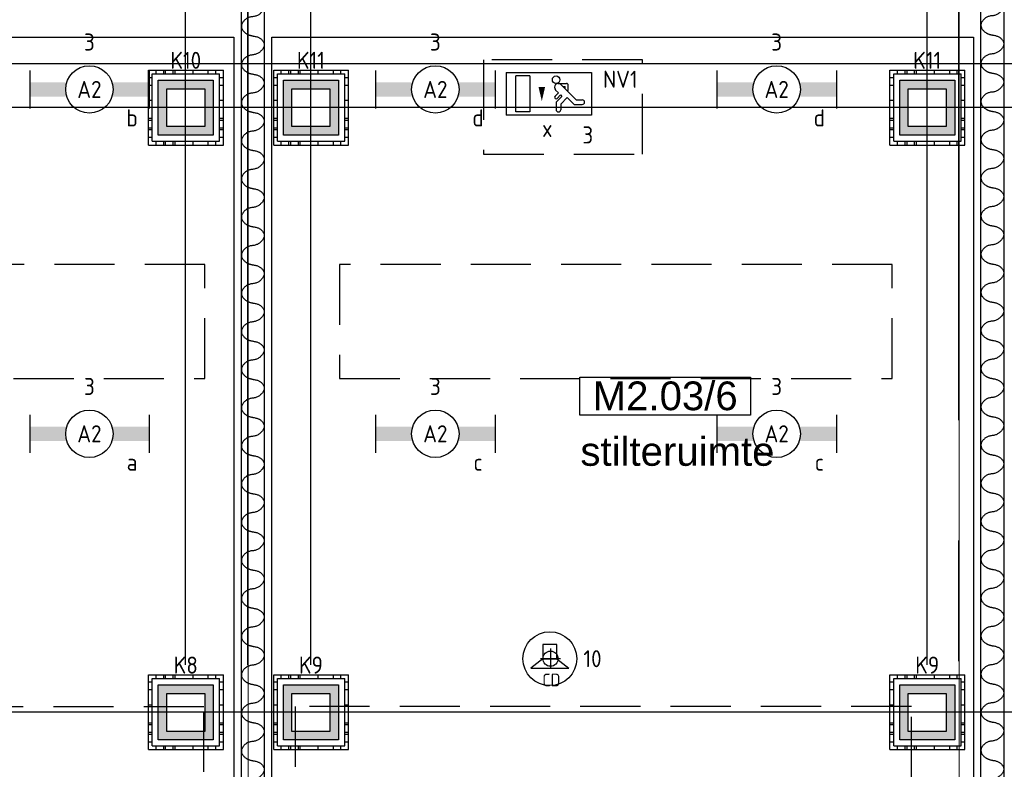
# Model space of a CAD drawing. Header units: millimetres. Extents: x -38032 to 104346, y -31182 to 78566.
# Tile 78 of 213: x 38155 to 43347, y 18602 to 22556. Entities that reach past the tile are written whole.
import ezdxf
from ezdxf.enums import TextEntityAlignment as Align

# ---------------------------------------------------------------- set-up
doc = ezdxf.new("R2010")
doc.units = ezdxf.units.MM
doc.header["$LTSCALE"] = 100
doc.set_wipeout_variables(frame=1)
doc.header["$PDMODE"] = 1
for name, pattern in [('HIDDEN2', [4.7625, 3.175, -1.5875]), ('PHANTOM', [63.5, 31.75, -6.35, 6.35, -6.35, 6.35, -6.35]), ('STYLE_11', [5, 3.888855, -0.416718, 0.277786, -0.416641])]:
    doc.linetypes.add(name, pattern=pattern)
for name, color, linetype in [('AB$1A---_ATTRIB035', 8, 'Continuous'), ('AL$1A---_ALGEMEEN', 8, 'Continuous'), ('AL------_MAATV', 200, 'Continuous'), ('AL------_MAATVOERING', 2, 'Continuous'), ('AL------_SPARING', 2, 'Continuous'), ('BOUWKUNDIG', 8, 'Continuous'), ('EB6421--_ATTRIB', 2, 'Continuous'), ('EL6222--', 3, 'Continuous'), ('EL6311--', 3, 'Continuous'), ('el6311--nv', 7, 'Continuous'), ('EL6350--', 3, 'Continuous'), ('EL6421--', 3, 'Continuous'), ('Kastenscheiding', 4, 'PHANTOM'), ('LICHT_TEXT018', 1, 'Continuous'), ('versterkte strook', 7, 'Continuous'), ('Vloerdoos', 3, 'Continuous'), ('Vloerdoos (OUD)', 3, 'Continuous')]:
    doc.layers.add(name, color=color, linetype=linetype)
doc.layers.add('stramien', color=1, linetype='Continuous', lineweight=9)
doc.layers.get('Vloerdoos').off()
doc.styles.add('Arial', font='ARIAL.TTF')
doc.styles.add('BURO-018', font='iso.shx', dxfattribs={"height": 90})
doc.styles.get("Standard").update_dxf_attribs({"font": 'iso.shx'})
doc.dimstyles.new('STABICAD', dxfattribs={"dimscale": 100, "dimtxt": 1.8, "dimasz": 2, "dimexe": 0, "dimexo": 2.5, "dimgap": 1.5, "dimtad": 0, "dimdec": 0, "dimrnd": 10, "dimzin": 0, "dimdsep": 46, "dimtxsty": 'Standard', "dimblk1": 'OBLIQUE', "dimblk2": 'OBLIQUE', "dimsah": 1, "dimcen": -3, "dimadec": 0, "dimazin": 0, "dimtfac": 1, "dimtdec": 0, "dimtofl": 0, "dimtmove": 2, "dimatfit": 3, "dimfxl": 0, "dimtvp": 1.055556, "dimtolj": 1, "dimtzin": 0, "dimarcsym": 0})

# ---------------------------------------------------------------- blocks, each defined once
blk = doc.blocks.new('1115C2J')
at = {"color": 0, "linetype": 'Continuous'}
for p, q in [((-4.5, 5.5), (4.5, 5.5)), ((-4.5, 1), (-4.5, 5.5)), ((4.5, 1), (4.5, 5.5)), ((-2.68, 4.35), (-3.52, 4.35)), ((-1.94, 3.61), (-2.68, 4.35)), ((-1.24, 4.31), (-1.94, 3.61)), ((-1.24, 4.31), (-1.24, 4.91)), ((-0.76, 4.11), (-0.76, 4.91)), ((2, 5.15), (3.5, 5.15)), ((2, 1.35), (2, 5.15)), ((3.5, 5.15), (3.5, 1.35)), ((-2.88, 3.87), (-3.52, 3.87)), ((-1.27, 2.26), (-2.88, 3.87)), ((-1.37, 3.5), (-0.76, 4.11)), ((-1.23, 3.35), (-1.37, 3.5)), ((-0.87, 3.71), (-1.23, 3.35)), ((-0.65, 3.49), (-1.01, 3.13)), ((-0.71, 2.83), (-1.01, 3.13)), ((-1.94, 2.93), (-2.04, 2.83)), ((-2.04, 2.83), (-2.04, 2.34)), ((-0.99, 2.14), (-1.84, 2.14)), ((-1.71, 2.7), (-1.72, 2.7)), ((-1.72, 2.7), (-1.72, 2.46)), ((-1.47, 2.46), (-1.72, 2.46)), ((2, 1.35), (3.5, 1.35)), ((4.5, 1), (-4.5, 1))]:
    blk.add_line(p, q, dxfattribs=at)
blk.add_lwpolyline([(0.75, 4, 0, 0.7, 0), (0.75, 2.5, 0.7, 0.7, 0)], format="xyseb", dxfattribs=at)
blk.add_circle((-0.76, 1.75), 0.4, dxfattribs=at)
for centre, radius, start, end in [((-3.52, 4.11), 0.24, 90, 270), ((-1, 4.91), 0.24, 0, 180), ((-0.76, 3.6), 0.16, 315, 135), ((-1.84, 2.34), 0.2, 180, 270), ((-0.99, 2.54), 0.4, 225, 45)]:
    blk.add_arc(centre, radius, start, end, dxfattribs=at)
at = {"color": 0, "linetype": 'Continuous', "style": 'BURO-018'}
for tag, p in [('E_GKAST', (0, 15.17)), ('E_GROEP', (0, 12.17)), ('E_SGROEP', (4.5, 12.17)), ('E_ARMCODE', (0, 8))]:
    blk.add_attdef(tag, text='', height=1.8, dxfattribs=at).set_placement(p, align=Align.MIDDLE)
at = {"layer": 'EL6350--', "color": 1, "style": 'BURO-018'}
blk.add_text('x', height=1.8, dxfattribs=at).set_placement((-0.38, 6.53))
blk = doc.blocks.new('_Oblique')
at = {"color": 0, "linetype": 'ByBlock', "lineweight": -2}
blk.add_line((-0.5, -0.5), (0.5, 0.5), dxfattribs=at)
blk = doc.blocks.new('*D124')
at = {"layer": 'AL------_MAATVOERING', "color": 0, "lineweight": -2}
for p, q in [((47360, 23075), (34622.6, 23075)), ((34622.6, 22092.3), (34622.6, 23075)), ((47360, 22092.3), (34622.6, 22092.3))]:
    blk.add_line(p, q, dxfattribs=at)
at = {"layer": 'Defpoints', "color": 0}
for p in [(34622.6, 23075), (47610, 23075), (47610, 22092.3)]:
    blk.add_point(p, dxfattribs=at)
at = {"layer": 'AL------_MAATVOERING', "color": 0, "lineweight": -2, "xscale": 200, "yscale": 200, "zscale": 200}
for p, rotation in [((34622.6, 23075), 90), ((34622.6, 22092.3), 270)]:
    blk.add_blockref('_Oblique', p, dxfattribs=dict(at, rotation=rotation))
at = {"layer": 'AL------_MAATVOERING', "color": 0, "insert": (34432.6, 22583.7), "char_height": 180, "attachment_point": 5, "rotation": 90}
blk.add_mtext('\\A1;980', dxfattribs=at)
blk = doc.blocks.new('*D125')
at = {"layer": 'AL------_MAATVOERING', "color": 0, "lineweight": -2}
for p, q in [((47360, 23075), (34016.1, 23075)), ((34016.1, 18903.4), (34016.1, 23075)), ((47360, 18903.4), (34016.1, 18903.4))]:
    blk.add_line(p, q, dxfattribs=at)
at = {"layer": 'Defpoints', "color": 0}
for p in [(34016.1, 23075), (47610, 23075), (47610, 18903.4)]:
    blk.add_point(p, dxfattribs=at)
at = {"layer": 'AL------_MAATVOERING', "color": 0, "lineweight": -2, "xscale": 200, "yscale": 200, "zscale": 200}
for p, rotation in [((34016.1, 23075), 90), ((34016.1, 18903.4), 270)]:
    blk.add_blockref('_Oblique', p, dxfattribs=dict(at, rotation=rotation))
at = {"layer": 'AL------_MAATVOERING', "color": 0, "insert": (33826.1, 20989.2), "char_height": 180, "attachment_point": 5, "rotation": 90}
blk.add_mtext('\\A1;4170', dxfattribs=at)
blk = doc.blocks.new('*D129')
at = {"layer": 'AL------_MAATVOERING', "color": 0, "lineweight": -2}
for p, q in [((39357.6, 19153.4), (39357.6, 23718.2)), ((39690, 23718.2), (39357.6, 23718.2)), ((39690, 19153.4), (39690, 23718.2))]:
    blk.add_line(p, q, dxfattribs=at)
at = {"layer": 'Defpoints', "color": 0}
for p in [(39357.6, 23718.2), (39357.6, 18903.4), (39690, 18903.4)]:
    blk.add_point(p, dxfattribs=at)
at = {"layer": 'AL------_MAATVOERING', "color": 0, "lineweight": -2, "xscale": 200, "yscale": 200, "zscale": 200, "rotation": 180}
blk.add_blockref('_Oblique', (39357.6, 23718.2), dxfattribs=at)
at = {"layer": 'AL------_MAATVOERING', "color": 0, "lineweight": -2, "xscale": 200, "yscale": 200, "zscale": 200}
blk.add_blockref('_Oblique', (39690, 23718.2), dxfattribs=at)
at = {"layer": 'AL------_MAATVOERING', "color": 0, "insert": (39694.2, 24033.2), "char_height": 180, "attachment_point": 5}
blk.add_mtext('\\A1;330', dxfattribs=at)
blk = doc.blocks.new('*D130')
at = {"layer": 'AL------_MAATVOERING', "color": 0, "lineweight": -2}
for p, q in [((39030, 19153.4), (39030, 23718.2)), ((39030, 23718.2), (39357.6, 23718.2)), ((39357.6, 19153.4), (39357.6, 23718.2))]:
    blk.add_line(p, q, dxfattribs=at)
at = {"layer": 'Defpoints', "color": 0}
for p in [(39357.6, 23718.2), (39030, 18903.4), (39357.6, 18903.4)]:
    blk.add_point(p, dxfattribs=at)
at = {"layer": 'AL------_MAATVOERING', "color": 0, "lineweight": -2, "xscale": 200, "yscale": 200, "zscale": 200, "rotation": 180}
blk.add_blockref('_Oblique', (39030, 23718.2), dxfattribs=at)
at = {"layer": 'AL------_MAATVOERING', "color": 0, "lineweight": -2, "xscale": 200, "yscale": 200, "zscale": 200}
blk.add_blockref('_Oblique', (39357.6, 23718.2), dxfattribs=at)
at = {"layer": 'AL------_MAATVOERING', "color": 0, "insert": (39048.2, 24033.2), "char_height": 180, "attachment_point": 5}
blk.add_mtext('\\A1;330', dxfattribs=at)
blk = doc.blocks.new('*D131')
at = {"layer": 'AL------_MAATVOERING', "color": 0, "lineweight": -2}
for p, q in [((39357.6, 19153.4), (39357.6, 24369.7)), ((42940, 24369.7), (39357.6, 24369.7)), ((42940, 19153.4), (42940, 24369.7))]:
    blk.add_line(p, q, dxfattribs=at)
at = {"layer": 'Defpoints', "color": 0}
for p in [(39357.6, 24369.7), (39357.6, 18903.4), (42940, 18903.4)]:
    blk.add_point(p, dxfattribs=at)
at = {"layer": 'AL------_MAATVOERING', "color": 0, "lineweight": -2, "xscale": 200, "yscale": 200, "zscale": 200, "rotation": 180}
blk.add_blockref('_Oblique', (39357.6, 24369.7), dxfattribs=at)
at = {"layer": 'AL------_MAATVOERING', "color": 0, "lineweight": -2, "xscale": 200, "yscale": 200, "zscale": 200}
blk.add_blockref('_Oblique', (42940, 24369.7), dxfattribs=at)
at = {"layer": 'AL------_MAATVOERING', "color": 0, "insert": (41148.8, 24559.7), "char_height": 180, "attachment_point": 5}
blk.add_mtext('\\A1;3580', dxfattribs=at)
blk = doc.blocks.new('VLOERDOOS')
at = {"layer": 'Vloerdoos (OUD)'}
for p, q in [((0, 395), (395, 395)), ((0, 395), (0, 0)), ((20, 375), (20, 20)), ((20, 375), (375, 375)), ((40, 375), (40, 395)), ((80, 375), (80, 395)), ((90, 375), (90, 395)), ((130, 375), (130, 395)), ((140, 375), (140, 395)), ((235, 375), (235, 395)), ((315, 375), (315, 395)), ((355, 375), (355, 395)), ((375, 375), (375, 20)), ((395, 395), (395, 0)), ((0, 355), (20, 355)), ((0, 315), (20, 315)), ((375, 355), (395, 355)), ((375, 315), (395, 315)), ((0, 305), (20, 305)), ((0, 265), (20, 265)), ((375, 305), (395, 305)), ((375, 265), (395, 265)), ((0, 255), (20, 255)), ((375, 255), (395, 255)), ((0, 160), (20, 160)), ((375, 160), (395, 160)), ((0, 80), (20, 80)), ((375, 80), (395, 80)), ((0, 40), (20, 40)), ((0, 0), (395, 0)), ((20, 20), (375, 20)), ((40, 0), (40, 20)), ((80, 0), (80, 20)), ((90, 0), (90, 20)), ((130, 0), (130, 20)), ((140, 0), (140, 20)), ((235, 0), (235, 20)), ((315, 0), (315, 20)), ((355, 0), (355, 20)), ((375, 40), (395, 40))]:
    blk.add_line(p, q, dxfattribs=at)
blk = doc.blocks.new('E00414')
at = {"color": 0, "linetype": 'Continuous'}
for p, q in [((-2.9, -2.9), (-2.9, 2.9)), ((-2.9, 2.9), (2.9, 2.9)), ((2.9, 2.9), (2.9, -2.9)), ((-2, 2), (2, 2)), ((-2, -2), (-2, 2)), ((2, 2), (2, -2)), ((2, -2), (-2, -2)), ((2.9, -2.9), (-2.9, -2.9))]:
    blk.add_line(p, q, dxfattribs=at)
at = {"color": 0}
for points in [[(-2.9, 2.9), (2.9, 2.9), (-2, 2), (2, 2)], [(-2, -2), (-2.9, -2.9), (-2, 2), (-2.9, 2.9)], [(2, 2), (2.9, 2.9), (2, -2), (2.9, -2.9)], [(2, -2), (2.9, -2.9), (-2, -2), (-2.9, -2.9)]]:
    blk.add_solid(points, dxfattribs=at)
at = {"color": 0, "linetype": 'Continuous', "style": 'BURO-018'}
for tag, p in [('E_GKAST', (0, 8)), ('E_GROEP', (0, 5)), ('E_SGROEP', (4.5, 5))]:
    blk.add_attdef(tag, text='', height=1.8, dxfattribs=at).set_placement(p, align=Align.MIDDLE)
at = {"color": 0, "linetype": 'Continuous', "style": 'BURO-018', "flags": 1}
for tag, p in [('E_VERMCODE', (13, 5)), ('E_MATCODE', (0, 0))]:
    blk.add_attdef(tag, text='', height=1.8, dxfattribs=at).set_placement(p, align=Align.MIDDLE)
blk = doc.blocks.new('1115B6630')
at = {"color": 0}
for p, q in [((-6.3, 2), (-6.3, -2)), ((6.3, 2), (6.3, -2))]:
    blk.add_line(p, q, dxfattribs=at)
at = {"color": 0, "linetype": 'Continuous'}
blk.add_circle((0, 0), 2.5, dxfattribs=at)
at = {"color": 0}
for points in [[(-2.5, 0.75), (-6.3, 0.75), (-2.5, -0.75), (-6.3, -0.75)], [(2.5, 0.75), (6.3, 0.75), (2.5, -0.75), (6.3, -0.75)]]:
    blk.add_solid(points, dxfattribs=at)
at = {"color": 0, "linetype": 'Continuous', "style": 'BURO-018'}
for tag, p in [('E_GKAST', (0, 8)), ('E_GROEP', (0, 5)), ('E_SGROEP', (4.5, 5)), ('E_ARMCODE', (0, 0)), ('E_SLET', (4.5, -3))]:
    blk.add_attdef(tag, text='', height=1.8, dxfattribs=at).set_placement(p, align=Align.MIDDLE)
blk = doc.blocks.new('E00497')
at = {"color": 0}
for p, q in [((0, 0.75), (1, 2)), ((1, -2), (1, 2)), ((0, 0.75), (-1.5, 0.75)), ((0, -0.75), (0, 0.75)), ((-1.5, -0.75), (0, -0.75)), ((0, -0.75), (1, -2))]:
    blk.add_line(p, q, dxfattribs=at)
blk.add_line((-1.5, 0.75), (-1.5, -0.75))
blk.add_circle((0, 0), 2.84, dxfattribs=at)
at = {"color": 0, "linetype": 'Continuous', "style": 'BURO-018'}
blk.add_attdef('E_TEXT1', text='', height=1.8, dxfattribs=at).set_placement((0, 4.5), align=Align.MIDDLE)
at = {"color": 0, "linetype": 'Continuous', "style": 'BURO-018', "flags": 1}
blk.add_attdef('E_MATCODE', text='', height=1.8, dxfattribs=at).set_placement((0, 0), align=Align.MIDDLE)
blk = doc.blocks.new('Centraaldoos')
at = {"color": 1, "linetype": 'Continuous'}
for p, q in [((0, -2), (0, 2)), ((-2, 0), (2, 0))]:
    blk.add_line(p, q, dxfattribs=at)
at = {"color": 0, "linetype": 'Continuous'}
blk.add_circle((0, 0), 1.5, dxfattribs=at)
at = {"color": 0, "linetype": 'Continuous', "style": 'BURO-018'}
blk.add_attdef('AL_POSNR', text='', height=1.8, dxfattribs=at).set_placement((0, 3), align=Align.CENTER)
at = {"color": 0, "linetype": 'Continuous', "style": 'BURO-018', "flags": 1}
blk.add_attdef('AL_OMS', (0, 0), '', height=1.8, dxfattribs=at)
at = {"layer": 'AL------_MAATV', "style": 'BURO-018'}
blk.add_text('CD', height=2.531, rotation=180, dxfattribs=at).set_placement((1.61, 5.48))
blk = doc.blocks.new('tekst 12 pts')
at = {"layer": 'AL$1A---_ALGEMEEN', "color": 0, "style": 'Arial'}
blk.add_attdef('naam_ruimte', text='', height=151.5, dxfattribs=at).set_placement((0, -41.1), align=Align.TOP_CENTER)
at = {"layer": 'AL$1A---_ALGEMEEN', "color": 0, "flags": 1}
for tag, p in [('oppervlakte', (-264.6, -1003)), ('stramiennummer', (-264.6, -1275.7))]:
    blk.add_attdef(tag, p, '', height=151.5, dxfattribs=at)
blk = doc.blocks.new('ruimtenummer')
at = {"layer": 'AL$1A---_ALGEMEEN', "color": 0, "flags": 1}
for tag, p in [('peil', (-450, -397.1)), ('onderdeel', (-450, -669.8))]:
    blk.add_attdef(tag, p, '', height=151.5, dxfattribs=at)
at = {"color": 0}
blk.add_wipeout([(-450, 100), (450, 100), (450, -100), (-450, -100)], dxfattribs=at).dxf.layer = 'AL$1A---_ALGEMEEN'
at = {"layer": 'AL$1A---_ALGEMEEN', "color": 0}
blk.add_lwpolyline([(-450, 100), (450, 100), (450, -100), (-450, -100)], close=True, dxfattribs=at)
at = {"layer": 'AL$1A---_ALGEMEEN', "color": 0, "style": 'Arial'}
blk.add_attdef('ruimtenummer', text='', height=151.5, dxfattribs=at).set_placement((0, 78), align=Align.TOP_CENTER)
blk = doc.blocks.new('Group-111')
at = {"layer": 'AL$1A---_ALGEMEEN', "color": 0, "linetype": 'Continuous', "lineweight": 30}
blk.add_lwpolyline([(-13137, -5353.4), (-13017, -5353.4), (-13017, -13951), (-13137, -13951)], close=True, dxfattribs=at)
at = {"layer": 'AL$1A---_ALGEMEEN', "color": 0}
for points in [[(-13077, -5897.1), (-13076.3, -5897.7), (-13073, -5898.1), (-13037.9, -5902.8), (-13008.3, -5946.9), (-13048.3, -5995.1), (-13110, -6000), (-13146.1, -6048.4), (-13109.5, -6094.2), (-13077, -6098.4)], [(-13077, -6098.4), (-13076.3, -6099.1), (-13073, -6099.5), (-13037.9, -6104.1), (-13008.3, -6148.2), (-13048.3, -6196.4), (-13110, -6201.4), (-13146.1, -6249.7), (-13109.5, -6295.5), (-13077, -6299.8)], [(-13077, -6299.8), (-13076.3, -6300.4), (-13073, -6300.8), (-13037.9, -6305.5), (-13008.3, -6349.6), (-13048.3, -6397.8), (-13110, -6402.7), (-13146.1, -6451.1), (-13109.5, -6496.9), (-13077, -6501.1)], [(-13077, -6501.1), (-13076.3, -6501.8), (-13073, -6502.2), (-13037.9, -6506.8), (-13008.3, -6550.9), (-13048.3, -6599.1), (-13110, -6604.1), (-13146.1, -6652.4), (-13109.5, -6698.2), (-13077, -6702.5)], [(-13077, -6702.5), (-13076.3, -6703.1), (-13073, -6703.5), (-13037.9, -6708.2), (-13008.3, -6752.3), (-13048.3, -6800.5), (-13110, -6805.4), (-13146.1, -6853.8), (-13109.5, -6899.6), (-13077, -6903.8)], [(-13077, -6903.8), (-13076.3, -6904.5), (-13073, -6904.9), (-13037.9, -6909.5), (-13008.3, -6953.6), (-13048.3, -7001.8), (-13110, -7006.8), (-13146.1, -7055.1), (-13109.5, -7100.9), (-13077, -7105.2)], [(-13077, -7105.2), (-13076.3, -7105.8), (-13073, -7106.2), (-13037.9, -7110.9), (-13008.3, -7155), (-13048.3, -7203.2), (-13110, -7208.1), (-13146.1, -7256.5), (-13109.5, -7302.3), (-13077, -7306.5)], [(-13077, -7306.5), (-13076.3, -7307.2), (-13073, -7307.6), (-13037.9, -7312.2), (-13008.3, -7356.3), (-13048.3, -7404.5), (-13110, -7409.5), (-13146.1, -7457.8), (-13109.5, -7503.6), (-13077, -7507.8)], [(-13077, -7507.8), (-13076.3, -7508.5), (-13073, -7508.9), (-13037.9, -7513.6), (-13008.3, -7557.7), (-13048.3, -7605.9), (-13110, -7610.8), (-13146.1, -7659.2), (-13109.5, -7705), (-13077, -7709.2)], [(-13077, -7709.2), (-13076.3, -7709.9), (-13073, -7710.3), (-13037.9, -7714.9), (-13008.3, -7759), (-13048.3, -7807.2), (-13110, -7812.2), (-13146.1, -7860.5), (-13109.5, -7906.3), (-13077, -7910.5)], [(-13077, -7910.5), (-13076.3, -7911.2), (-13073, -7911.6), (-13037.9, -7916.3), (-13008.3, -7960.4), (-13048.3, -8008.6), (-13110, -8013.5), (-13146.1, -8061.9), (-13109.5, -8107.7), (-13077, -8111.9)], [(-13077, -8111.9), (-13076.3, -8112.5), (-13073, -8113), (-13037.9, -8117.6), (-13008.3, -8161.7), (-13048.3, -8209.9), (-13110, -8214.9), (-13146.1, -8263.2), (-13109.5, -8309), (-13077, -8313.2)], [(-13077, -8313.2), (-13076.3, -8313.9), (-13073, -8314.3), (-13037.9, -8319), (-13008.3, -8363.1), (-13048.3, -8411.3), (-13110, -8416.2), (-13146.1, -8464.6), (-13109.5, -8510.4), (-13077, -8514.6)], [(-13077, -8514.6), (-13076.3, -8515.2), (-13073, -8515.7), (-13037.9, -8520.3), (-13008.3, -8564.4), (-13048.3, -8612.6), (-13110, -8617.6), (-13146.1, -8665.9), (-13109.5, -8711.7), (-13077, -8715.9)], [(-13077, -8715.9), (-13076.3, -8716.6), (-13073, -8717), (-13037.9, -8721.6), (-13008.3, -8765.8), (-13048.3, -8814), (-13110, -8818.9), (-13146.1, -8867.3), (-13109.5, -8913.1), (-13077, -8917.3)], [(-13077, -8917.3), (-13076.3, -8917.9), (-13073, -8918.4), (-13037.9, -8923), (-13008.3, -8967.1), (-13048.3, -9015.3), (-13110, -9020.3), (-13146.1, -9068.6), (-13109.5, -9114.4), (-13077, -9118.6)], [(-13077, -9118.6), (-13076.3, -9119.3), (-13073, -9119.7), (-13037.9, -9124.3), (-13008.3, -9168.5), (-13048.3, -9216.7), (-13110, -9221.6), (-13146.1, -9270), (-13109.5, -9315.8), (-13077, -9320)], [(-13077, -9320), (-13076.3, -9320.6), (-13073, -9321.1), (-13037.9, -9325.7), (-13008.3, -9369.8), (-13048.3, -9418), (-13110, -9423), (-13146.1, -9471.3), (-13109.5, -9517.1), (-13077, -9521.3)], [(-13077, -9521.3), (-13076.3, -9522), (-13073, -9522.4), (-13037.9, -9527), (-13008.3, -9571.2), (-13048.3, -9619.4), (-13110, -9624.3), (-13146.1, -9672.7), (-13109.5, -9718.5), (-13077, -9722.7)], [(-13077, -9722.7), (-13076.3, -9723.3), (-13073, -9723.8), (-13037.9, -9728.4), (-13008.3, -9772.5), (-13048.3, -9820.7), (-13110, -9825.7), (-13146.1, -9874), (-13109.5, -9919.8), (-13077, -9924)], [(-13077, -9924), (-13076.3, -9924.7), (-13073, -9925.1), (-13037.9, -9929.7), (-13008.3, -9973.9), (-13048.3, -10022.1), (-13110, -10027), (-13146.1, -10075.4), (-13109.5, -10121.2), (-13077, -10125.4)]]:
    blk.add_open_spline(points, degree=2, knots=[0, 0, 0, 1, 1, 2, 3, 4, 5, 6, 7, 7, 7], dxfattribs=at)
blk = doc.blocks.new('Group-112')
at = {"layer": 'AL$1A---_ALGEMEEN', "color": 0, "linetype": 'Continuous', "lineweight": 30}
blk.add_lwpolyline([(-17037, -5725.1), (-16917, -5725.1), (-16917, -13951), (-17037, -13951)], close=True, dxfattribs=at)
blk = doc.blocks.new('Group-113')
at = {"layer": 'AL$1A---_ALGEMEEN', "color": 0}
for points in [[(-16977, -5902.2), (-16976.3, -5902.9), (-16973, -5903.3), (-16937.9, -5907.9), (-16908.3, -5952), (-16948.3, -6000.2), (-17010, -6005.1), (-17046.1, -6053.4), (-17009.5, -6099.2), (-16977, -6103.4)], [(-16977, -6103.4), (-16976.3, -6104.1), (-16973, -6104.5), (-16937.9, -6109.1), (-16908.3, -6153.2), (-16948.3, -6201.4), (-17010, -6206.4), (-17046.1, -6254.7), (-17009.5, -6300.4), (-16977, -6304.7)], [(-16977, -6304.7), (-16976.3, -6305.3), (-16973, -6305.7), (-16937.9, -6310.4), (-16908.3, -6354.4), (-16948.3, -6402.6), (-17010, -6407.6), (-17046.1, -6455.9), (-17009.5, -6501.7), (-16977, -6505.9)], [(-16977, -6505.9), (-16976.3, -6506.5), (-16973, -6507), (-16937.9, -6511.6), (-16908.3, -6555.7), (-16948.3, -6603.8), (-17010, -6608.8), (-17046.1, -6657.1), (-17009.5, -6702.9), (-16977, -6707.1)], [(-16977, -6707.1), (-16976.3, -6707.7), (-16973, -6708.2), (-16937.9, -6712.8), (-16908.3, -6756.9), (-16948.3, -6805.1), (-17010, -6810), (-17046.1, -6858.3), (-17009.5, -6904.1), (-16977, -6908.3)], [(-16977, -6908.3), (-16976.3, -6909), (-16973, -6909.4), (-16937.9, -6914), (-16908.3, -6958.1), (-16948.3, -7006.3), (-17010, -7011.2), (-17046.1, -7059.5), (-17009.5, -7105.3), (-16977, -7109.5)], [(-16977, -7109.5), (-16976.3, -7110.2), (-16973, -7110.6), (-16937.9, -7115.2), (-16908.3, -7159.3), (-16948.3, -7207.5), (-17010, -7212.5), (-17046.1, -7260.8), (-17009.5, -7306.5), (-16977, -7310.8)], [(-16977, -7310.8), (-16976.3, -7311.4), (-16973, -7311.8), (-16937.9, -7316.5), (-16908.3, -7360.5), (-16948.3, -7408.7), (-17010, -7413.7), (-17046.1, -7462), (-17009.5, -7507.8), (-16977, -7512)], [(-16977, -7512), (-16976.3, -7512.6), (-16973, -7513.1), (-16937.9, -7517.7), (-16908.3, -7561.8), (-16948.3, -7609.9), (-17010, -7614.9), (-17046.1, -7663.2), (-17009.5, -7709), (-16977, -7713.2)], [(-16977, -7713.2), (-16976.3, -7713.8), (-16973, -7714.3), (-16937.9, -7718.9), (-16908.3, -7763), (-16948.3, -7811.2), (-17010, -7816.1), (-17046.1, -7864.4), (-17009.5, -7910.2), (-16977, -7914.4)], [(-16977, -7914.4), (-16976.3, -7915.1), (-16973, -7915.5), (-16937.9, -7920.1), (-16908.3, -7964.2), (-16948.3, -8012.4), (-17010, -8017.3), (-17046.1, -8065.6), (-17009.5, -8111.4), (-16977, -8115.6)], [(-16977, -8115.6), (-16976.3, -8116.3), (-16973, -8116.7), (-16937.9, -8121.3), (-16908.3, -8165.4), (-16948.3, -8213.6), (-17010, -8218.6), (-17046.1, -8266.9), (-17009.5, -8312.6), (-16977, -8316.9)], [(-16977, -8316.9), (-16976.3, -8317.5), (-16973, -8317.9), (-16937.9, -8322.6), (-16908.3, -8366.6), (-16948.3, -8414.8), (-17010, -8419.8), (-17046.1, -8468.1), (-17009.5, -8513.9), (-16977, -8518.1)], [(-16977, -8518.1), (-16976.3, -8518.7), (-16973, -8519.2), (-16937.9, -8523.8), (-16908.3, -8567.9), (-16948.3, -8616), (-17010, -8621), (-17046.1, -8669.3), (-17009.5, -8715.1), (-16977, -8719.3)], [(-16977, -8719.3), (-16976.3, -8719.9), (-16973, -8720.4), (-16937.9, -8725), (-16908.3, -8769.1), (-16948.3, -8817.3), (-17010, -8822.2), (-17046.1, -8870.5), (-17009.5, -8916.3), (-16977, -8920.5)], [(-16977, -8920.5), (-16976.3, -8921.2), (-16973, -8921.6), (-16937.9, -8926.2), (-16908.3, -8970.3), (-16948.3, -9018.5), (-17010, -9023.4), (-17046.1, -9071.7), (-17009.5, -9117.5), (-16977, -9121.7)], [(-16977, -9121.7), (-16976.3, -9122.4), (-16973, -9122.8), (-16937.9, -9127.4), (-16908.3, -9171.5), (-16948.3, -9219.7), (-17010, -9224.7), (-17046.1, -9273), (-17009.5, -9318.7), (-16977, -9322.9)], [(-16977, -9322.9), (-16976.3, -9323.6), (-16973, -9324), (-16937.9, -9328.7), (-16908.3, -9372.7), (-16948.3, -9420.9), (-17010, -9425.9), (-17046.1, -9474.2), (-17009.5, -9520), (-16977, -9524.2)], [(-16977, -9524.2), (-16976.3, -9524.8), (-16973, -9525.3), (-16937.9, -9529.9), (-16908.3, -9574), (-16948.3, -9622.1), (-17010, -9627.1), (-17046.1, -9675.4), (-17009.5, -9721.2), (-16977, -9725.4)], [(-16977, -9725.4), (-16976.3, -9726), (-16973, -9726.5), (-16937.9, -9731.1), (-16908.3, -9775.2), (-16948.3, -9823.4), (-17010, -9828.3), (-17046.1, -9876.6), (-17009.5, -9922.4), (-16977, -9926.6)], [(-16977, -9926.6), (-16976.3, -9927.3), (-16973, -9927.7), (-16937.9, -9932.3), (-16908.3, -9976.4), (-16948.3, -10024.6), (-17010, -10029.5), (-17046.1, -10077.8), (-17009.5, -10123.6), (-16977, -10127.8)]]:
    blk.add_open_spline(points, degree=2, knots=[0, 0, 0, 1, 1, 2, 3, 4, 5, 6, 7, 7, 7], dxfattribs=at)
blk.add_blockref('Group-112', (0, 0), dxfattribs=at)
blk = doc.blocks.new('200254 W 212 3 04-12-2007')
at = {"layer": 'AL$1A---_ALGEMEEN'}
blk.add_lwpolyline([(-625, -2523.6), (3086, -2523.6), (3086, -10313.6), (-625, -10313.6)], close=True, dxfattribs=at)
at = {"layer": 'stramien', "linetype": 'STYLE_11', "ltscale": 50}
for p, q in [((3161, -41013.6), (3161, 36216.4)), ((6911, -38914.6), (6911, 22365.4))]:
    blk.add_line(p, q, dxfattribs=at)
at = {"layer": 'AL$1A---_ALGEMEEN'}
for name in ['Group-111', 'Group-113']:
    blk.add_blockref(name, (20163, 3587.4), dxfattribs=at)
ref = blk.add_blockref('ruimtenummer', (5361, -4417), dxfattribs=at)
ref.add_attrib('ruimtenummer', 'M2.03/6', dxfattribs={"layer": 'AB$1A---_ATTRIB035', "height": 151.52, "style": 'Arial'}).set_placement((5361, -4339.1), align=Align.TOP_CENTER)
ref = blk.add_blockref('tekst 12 pts', (5425.6, -4591.2), dxfattribs=at)
ref.add_attrib('naam_ruimte', 'stilteruimte', dxfattribs={"layer": 'AB$1A---_ATTRIB035', "height": 151.525, "style": 'Arial'}).set_placement((5425.6, -4632.3), align=Align.TOP_CENTER)
blk.add_lwpolyline([(3286, -2523.6), (6986, -2523.6), (6986, -10313.6), (3286, -10313.6)], close=True, dxfattribs=at)

msp = doc.modelspace()

# ---------------------------------------------------------------- block references
at = {"layer": 'BOUWKUNDIG'}
msp.add_blockref('200254 W 212 3 04-12-2007', (36198, 24986.5), dxfattribs=at)

# ---------------------------------------------------------------- next in the draw order: linework, layer by layer
at = {"layer": 'Kastenscheiding'}
msp.add_line((43108.1, 1392.8), (43108.1, 23190.9), dxfattribs=at)
at = {"layer": 'LICHT_TEXT018', "linetype": 'HIDDEN2'}
for points in [[(40601, 21847.2), (41438.9, 21847.2), (41438.9, 22344.9), (40601, 22344.9)], [(36217.1, 20663.5), (39131.8, 20663.5), (39131.8, 21264), (36217.1, 21264)], [(39841.4, 20663.5), (42756.2, 20663.5), (42756.2, 21264), (39841.4, 21264)], [(36211.6, 15730), (39126.3, 15730), (39126.3, 18930.8), (36211.6, 18930.8)], [(39607.7, 15703.4), (42857.7, 15703.4), (42857.7, 18932.8), (39607.7, 18932.8)]]:
    msp.add_lwpolyline(points, close=True, dxfattribs=at)
at = {"layer": 'versterkte strook'}
msp.add_line((8368.1, 22325), (81845.1, 22325), dxfattribs=at)

# ---------------------------------------------------------------- next in the draw order: block references
at = {"layer": 'AL------_SPARING', "xscale": 26.66666666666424, "yscale": 26.66666666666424, "zscale": 26.66666666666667, "rotation": 180}
msp.add_blockref('Centraaldoos', (40954, 19185.1), dxfattribs=at)
at = {"layer": 'EL6222--'}
ref = msp.add_blockref('E00414', (39030.6, 22091.6), dxfattribs=dict(at, xscale=50, yscale=50, zscale=50))
ref.add_attrib('E_GROEP', 'K10', dxfattribs={"layer": '0', "color": 1, "linetype": 'Continuous', "height": 90, "style": 'BURO-018'}).set_placement((39030.6, 22341.6), align=Align.MIDDLE)
ref = msp.add_blockref('E00414', (39690.6, 22091.6), dxfattribs=dict(at, xscale=50, yscale=50, zscale=50))
ref.add_attrib('E_GROEP', 'K11', dxfattribs={"layer": '0', "color": 1, "linetype": 'Continuous', "height": 90, "style": 'BURO-018'}).set_placement((39690.6, 22341.6), align=Align.MIDDLE)
ref = msp.add_blockref('E00414', (42940.6, 22091.6), dxfattribs=dict(at, xscale=50, yscale=50, zscale=50))
ref.add_attrib('E_GROEP', 'K11', dxfattribs={"layer": '0', "color": 1, "linetype": 'Continuous', "height": 90, "style": 'BURO-018'}).set_placement((42940.6, 22341.6), align=Align.MIDDLE)
ref = msp.add_blockref('E00414', (39030.6, 18901.4), dxfattribs=dict(at, xscale=50, yscale=50, zscale=50))
ref.add_attrib('E_GROEP', 'K8', dxfattribs={"layer": '0', "color": 1, "linetype": 'Continuous', "height": 90, "style": 'BURO-018'}).set_placement((39030.6, 19151.4), align=Align.MIDDLE)
ref = msp.add_blockref('E00414', (39690.6, 18901.4), dxfattribs=dict(at, xscale=50, yscale=50, zscale=50))
ref.add_attrib('E_GROEP', 'K9', dxfattribs={"layer": '0', "color": 1, "linetype": 'Continuous', "height": 90, "style": 'BURO-018'}).set_placement((39690.6, 19151.4), align=Align.MIDDLE)
ref = msp.add_blockref('E00414', (42940.6, 18901.4), dxfattribs=dict(at, xscale=50, yscale=50, zscale=50))
ref.add_attrib('E_GROEP', 'K9', dxfattribs={"layer": '0', "color": 1, "linetype": 'Continuous', "height": 90, "style": 'BURO-018'}).set_placement((42940.6, 19151.4), align=Align.MIDDLE)
at = {"layer": 'EL6311--'}
ref = msp.add_blockref('1115B6630', (38522.5, 22188), dxfattribs=dict(at, xscale=50, yscale=50, zscale=50))
ref.add_attrib('E_ARMCODE', 'A2', dxfattribs={"layer": '0', "color": 1, "linetype": 'Continuous', "height": 90, "style": 'BURO-018'}).set_placement((38522.5, 22188), align=Align.MIDDLE)
ref.add_attrib('E_SLET', 'b', dxfattribs={"layer": '0', "color": 1, "linetype": 'Continuous', "height": 90, "style": 'BURO-018'}).set_placement((38747.5, 22038), align=Align.MIDDLE)
ref.add_attrib('E_GROEP', '3', dxfattribs={"layer": '0', "color": 1, "linetype": 'Continuous', "height": 90, "style": 'BURO-018'}).set_placement((38522.5, 22438), align=Align.MIDDLE)
ref = msp.add_blockref('1115B6630', (40346.8, 22188), dxfattribs=dict(at, xscale=50, yscale=50, zscale=50))
ref.add_attrib('E_ARMCODE', 'A2', dxfattribs={"layer": '0', "color": 1, "linetype": 'Continuous', "height": 90, "style": 'BURO-018'}).set_placement((40346.8, 22188), align=Align.MIDDLE)
ref.add_attrib('E_SLET', 'd', dxfattribs={"layer": '0', "color": 1, "linetype": 'Continuous', "height": 90, "style": 'BURO-018'}).set_placement((40571.8, 22038), align=Align.MIDDLE)
ref.add_attrib('E_GROEP', '3', dxfattribs={"layer": '0', "color": 1, "linetype": 'Continuous', "height": 90, "style": 'BURO-018'}).set_placement((40346.8, 22438), align=Align.MIDDLE)
ref = msp.add_blockref('1115B6630', (42146.8, 22188), dxfattribs=dict(at, xscale=50, yscale=50, zscale=50))
ref.add_attrib('E_ARMCODE', 'A2', dxfattribs={"layer": '0', "color": 1, "linetype": 'Continuous', "height": 90, "style": 'BURO-018'}).set_placement((42146.8, 22188), align=Align.MIDDLE)
ref.add_attrib('E_SLET', 'd', dxfattribs={"layer": '0', "color": 1, "linetype": 'Continuous', "height": 90, "style": 'BURO-018'}).set_placement((42371.8, 22038), align=Align.MIDDLE)
ref.add_attrib('E_GROEP', '3', dxfattribs={"layer": '0', "color": 1, "linetype": 'Continuous', "height": 90, "style": 'BURO-018'}).set_placement((42146.8, 22438), align=Align.MIDDLE)
ref = msp.add_blockref('1115B6630', (38522.5, 20371.4), dxfattribs=dict(at, xscale=50, yscale=50, zscale=50))
ref.add_attrib('E_ARMCODE', 'A2', dxfattribs={"layer": '0', "color": 1, "linetype": 'Continuous', "height": 90, "style": 'BURO-018'}).set_placement((38522.5, 20371.4), align=Align.MIDDLE)
ref.add_attrib('E_SLET', 'a', dxfattribs={"layer": '0', "color": 1, "linetype": 'Continuous', "height": 90, "style": 'BURO-018'}).set_placement((38747.5, 20221.4), align=Align.MIDDLE)
ref.add_attrib('E_GROEP', '3', dxfattribs={"layer": '0', "color": 1, "linetype": 'Continuous', "height": 90, "style": 'BURO-018'}).set_placement((38522.5, 20621.4), align=Align.MIDDLE)
ref = msp.add_blockref('1115B6630', (40346.8, 20371.4), dxfattribs=dict(at, xscale=50, yscale=50, zscale=50))
ref.add_attrib('E_ARMCODE', 'A2', dxfattribs={"layer": '0', "color": 1, "linetype": 'Continuous', "height": 90, "style": 'BURO-018'}).set_placement((40346.8, 20371.4), align=Align.MIDDLE)
ref.add_attrib('E_SLET', 'c', dxfattribs={"layer": '0', "color": 1, "linetype": 'Continuous', "height": 90, "style": 'BURO-018'}).set_placement((40571.8, 20221.4), align=Align.MIDDLE)
ref.add_attrib('E_GROEP', '3', dxfattribs={"layer": '0', "color": 1, "linetype": 'Continuous', "height": 90, "style": 'BURO-018'}).set_placement((40346.8, 20621.4), align=Align.MIDDLE)
ref = msp.add_blockref('1115B6630', (42146.8, 20371.4), dxfattribs=dict(at, xscale=50, yscale=50, zscale=50))
ref.add_attrib('E_ARMCODE', 'A2', dxfattribs={"layer": '0', "color": 1, "linetype": 'Continuous', "height": 90, "style": 'BURO-018'}).set_placement((42146.8, 20371.4), align=Align.MIDDLE)
ref.add_attrib('E_SLET', 'c', dxfattribs={"layer": '0', "color": 1, "linetype": 'Continuous', "height": 90, "style": 'BURO-018'}).set_placement((42371.8, 20221.4), align=Align.MIDDLE)
ref.add_attrib('E_GROEP', '3', dxfattribs={"layer": '0', "color": 1, "linetype": 'Continuous', "height": 90, "style": 'BURO-018'}).set_placement((42146.8, 20621.4), align=Align.MIDDLE)
at = {"layer": 'el6311--nv'}
ref = msp.add_blockref('1115C2J', (40945.8, 22326.5), dxfattribs=dict(at, xscale=50, yscale=50, zscale=50, rotation=180))
ref.add_attrib('E_ARMCODE', 'NV1', dxfattribs={"layer": '0', "color": 1, "linetype": 'Continuous', "height": 90, "style": 'BURO-018'}).set_placement((41322.2, 22241.7), align=Align.MIDDLE)
ref.add_attrib('E_GROEP', '3', dxfattribs={"layer": '0', "color": 1, "linetype": 'Continuous', "height": 90, "style": 'BURO-018'}).set_placement((41150.8, 21948), align=Align.MIDDLE)
at = {"layer": 'EL6421--'}
ref = msp.add_blockref('E00497', (40950.7, 19185.1), dxfattribs=dict(at, xscale=50, yscale=50, zscale=50, rotation=270))
ref.add_attrib('E_TEXT1', '10', dxfattribs={"layer": 'EB6421--_ATTRIB', "color": 1, "linetype": 'Continuous', "height": 90, "style": 'BURO-018'}).set_placement((41175.7, 19185.1), align=Align.MIDDLE)
at = {"layer": 'Vloerdoos', "rotation": 90}
for p in [(39229.3, 21894.5), (39889.3, 21894.5), (43139.3, 21894.5), (39229.3, 18705.5), (39889.3, 18705.5), (43139.3, 18705.5)]:
    msp.add_blockref('VLOERDOOS', p, dxfattribs=at)

# ---------------------------------------------------------------- next in the draw order: dimensions: what is measured, and where the dimension line sits
at = {"layer": 'AL------_MAATVOERING'}
dim = msp.add_linear_dim(base=(39357.6, 24369.7), p1=(42940, 18903.4), p2=(39357.6, 18903.4), dimstyle='STABICAD', dxfattribs=at)
dim.commit()
dim.dimension.update_dxf_attribs({"geometry": '*D131', "text_midpoint": (41148.8, 24559.7)})
for p1, picture, middle in [((39030, 18903.4), '*D130', (39048.2, 24033.2)), ((39690, 18903.4), '*D129', (39694.2, 24033.2))]:
    dim = msp.add_linear_dim(base=(39357.6, 23718.2), p1=p1, p2=(39357.6, 18903.4), dimstyle='STABICAD', dxfattribs=at)
    dim.commit()
    dim.dimension.update_dxf_attribs({"geometry": picture, "text_midpoint": middle, "dimtype": 160})
for base, p1, picture, middle in [((34016.1, 23075), (47610, 18903.4), '*D125', (33826.1, 20989.2)), ((34622.6, 23075), (47610, 22092.3), '*D124', (34432.6, 22583.7))]:
    dim = msp.add_linear_dim(base=base, p1=p1, p2=(47610, 23075), angle=90, dimstyle='STABICAD', dxfattribs=at)
    dim.commit()
    dim.dimension.update_dxf_attribs({"geometry": picture, "text_midpoint": middle})

doc.saveas('drawing.dxf')
